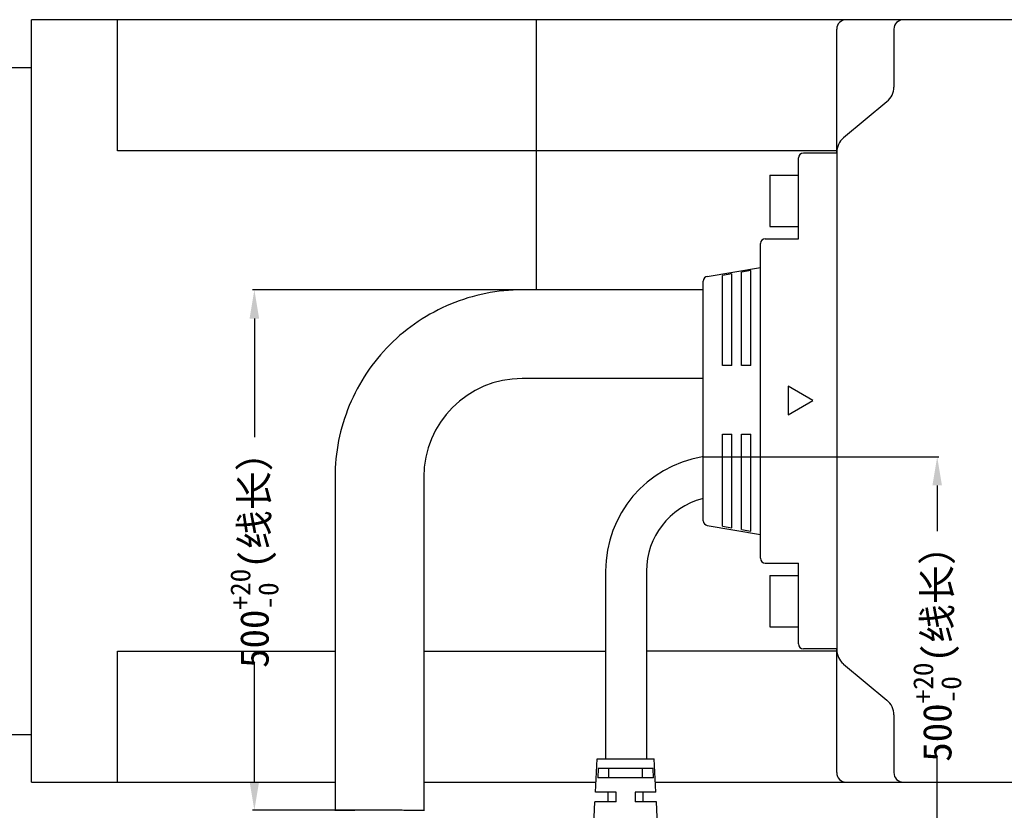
# Model space of a CAD drawing. Header units: millimetres. Extents: x 2650 to 3264, y 1607 to 2049.
# Tile 8 of 25: x 2752 to 2855, y 1684 to 1767. Entities that reach past the tile are written whole.
import ezdxf

# ---------------------------------------------------------------- set-up
doc = ezdxf.new("R2010")
doc.units = ezdxf.units.MM
doc.layers.add('_9568', color=7, linetype='Continuous')
doc.styles.get("Standard").update_dxf_attribs({"font": 'arial.ttf'})
doc.styles.add('style1', font='SimSun.ttf', dxfattribs={"height": 5})
doc.dimstyles.get("Standard").update_dxf_attribs({"dimtxt": 3, "dimasz": 3, "dimexe": 0.18, "dimexo": 0.0625, "dimgap": 0.09, "dimtad": 0, "dimdec": 1, "dimzin": 0, "dimdsep": 46, "dimtxsty": 'Standard', "dimblk2": 'NONE', "dimcen": 0.09, "dimadec": 0, "dimazin": 0, "dimtfac": 1, "dimtdec": 1, "dimtofl": 0, "dimtmove": 0, "dimatfit": 3, "dimfxl": 1, "dimtolj": 1, "dimtzin": 0, "dimarcsym": 0})

# ---------------------------------------------------------------- blocks, each defined once
blk = doc.blocks.new('*D312')
at = {"color": 0, "linetype": 'Continuous', "lineweight": -2}
for p, q in [((2823.65, 1738.5), (2776.41, 1738.5)), ((2776.59, 1735.5), (2776.59, 1723.04)), ((2776.59, 1686.9), (2776.59, 1699.36)), ((2789.65, 1683.9), (2776.41, 1683.9))]:
    blk.add_line(p, q, dxfattribs=at)
at = {"color": 0}
for points in [[(2777.09, 1735.5), (2776.09, 1735.5), (2776.59, 1738.5)], [(2776.09, 1686.9), (2777.09, 1686.9), (2776.59, 1683.9)]]:
    blk.add_solid(points, dxfattribs=at)
at = {"layer": 'Defpoints', "color": 0}
for p in [(2776.59, 1738.5), (2823.71, 1738.5), (2789.71, 1683.9)]:
    blk.add_point(p, dxfattribs=at)
at = {"color": 0, "insert": (2776.59, 1711.2), "char_height": 3, "attachment_point": 5, "rotation": 90, "style": 'style1'}
blk.add_mtext('\\A1;500{\\H0.7x;\\S+20^ -0;}(\\f宋体|b0|i0|c134|p2;线长）', dxfattribs=at)
blk = doc.blocks.new('_None')
blk = doc.blocks.new('*D674')
at = {"color": 0, "linetype": 'Continuous', "lineweight": -2}
for p, q in [((136.21, 73.2), (161, 73.2)), ((160.82, 70.2), (160.82, 65.4)), ((160.82, 32), (160.82, 41.73)), ((133.5, 29), (161, 29))]:
    blk.add_line(p, q, dxfattribs=at)
at = {"color": 0}
for points in [[(161.32, 70.2), (160.32, 70.2), (160.82, 73.2)], [(160.32, 32), (161.32, 32), (160.82, 29)]]:
    blk.add_solid(points, dxfattribs=at)
at = {"layer": 'Defpoints', "color": 0}
for p in [(136.15, 73.2), (133.44, 29), (160.82, 29)]:
    blk.add_point(p, dxfattribs=at)
at = {"color": 0, "insert": (160.82, 53.57), "char_height": 3, "attachment_point": 5, "rotation": 90, "style": 'style1'}
blk.add_mtext('\\A1;500{\\H0.7x;\\S+20^ -0;}(\\f宋体|b0|i0|c134|p2;线长）', dxfattribs=at)

msp = doc.modelspace()

# ---------------------------------------------------------------- linework, layer by layer
at = {"color": 7, "linetype": 'Continuous'}
for p, q in [((2860.51, 1766.85), (2806.21, 1766.85)), ((2806.21, 1738.5), (2806.21, 1766.85)), ((2837.71, 1752.92), (2837.71, 1765.85)), ((2843.71, 1765.85), (2843.71, 1759.79)), ((2842.99, 1758.25), (2838.43, 1754.45)), ((2837.71, 1753.1), (2806.21, 1753.1)), ((2837.71, 1752.85), (2834.21, 1752.85)), ((2837.71, 1752.91), (2837.71, 1700.79)), ((2833.71, 1743.87), (2833.71, 1752.35)), ((2830.71, 1750.55), (2833.71, 1750.55)), ((2830.71, 1750.55), (2830.71, 1745.15)), ((2830.71, 1745.15), (2833.71, 1745.15)), ((2830.21, 1743.87), (2833.71, 1743.87)), ((2829.71, 1710.34), (2829.71, 1743.37)), ((2824.13, 1739.92), (2829.71, 1740.85)), ((2828.71, 1740.53), (2827.71, 1740.35)), ((2827.71, 1730.56), (2827.71, 1740.35)), ((2828.71, 1730.56), (2828.71, 1740.53)), ((2823.71, 1714.28), (2823.71, 1739.43)), ((2826.71, 1740.18), (2825.71, 1740.01)), ((2825.71, 1730.56), (2825.71, 1740.01)), ((2826.71, 1730.56), (2826.71, 1740.18)), ((2823.71, 1738.5), (2804.71, 1738.5)), ((2826.71, 1730.56), (2825.71, 1730.56)), ((2828.71, 1730.56), (2827.71, 1730.56)), ((2823.71, 1729.2), (2804.71, 1729.2)), ((2835.21, 1726.9), (2832.61, 1728.4)), ((2832.61, 1728.4), (2832.61, 1725.4)), ((2832.61, 1725.4), (2835.21, 1726.9)), ((2825.71, 1723.38), (2826.71, 1723.38)), ((2825.71, 1713.71), (2825.71, 1723.38)), ((2826.71, 1713.53), (2826.71, 1723.38)), ((2827.71, 1723.38), (2828.71, 1723.38)), ((2827.71, 1713.36), (2827.71, 1723.38)), ((2828.71, 1713.19), (2828.71, 1723.38)), ((2785.06, 1718.85), (2785.06, 1683.85)), ((2794.36, 1718.85), (2794.36, 1683.85)), ((2824.13, 1713.78), (2829.71, 1712.85)), ((2825.71, 1713.71), (2826.71, 1713.53)), ((2827.71, 1713.36), (2828.71, 1713.19)), ((2830.21, 1709.84), (2833.71, 1709.84)), ((2833.71, 1701.35), (2833.71, 1709.84)), ((2813.45, 1709), (2813.45, 1689.29)), ((2817.75, 1709), (2817.75, 1689.29)), ((2830.71, 1708.55), (2833.71, 1708.55)), ((2830.71, 1708.55), (2830.71, 1703.15)), ((2830.71, 1703.15), (2833.71, 1703.15)), ((2837.71, 1700.6), (2817.75, 1700.6)), ((2837.71, 1700.85), (2834.21, 1700.85)), ((2837.71, 1687.85), (2837.71, 1700.79)), ((2837.71, 1700.79), (2837.71, 1700.42)), ((2838.43, 1699.25), (2842.99, 1695.45)), ((2843.71, 1693.91), (2843.71, 1687.85)), ((2812.39, 1685.79), (2812.57, 1689.29)), ((2812.57, 1689.29), (2818.57, 1689.29)), ((2818.74, 1685.79), (2818.57, 1689.29)), ((2812.69, 1688.29), (2812.64, 1687.29)), ((2818.45, 1688.29), (2812.69, 1688.29)), ((2813.79, 1687.29), (2813.79, 1688.29)), ((2817.34, 1687.29), (2817.34, 1688.29)), ((2818.5, 1687.29), (2818.45, 1688.29)), ((2806.21, 1686.85), (2812.45, 1686.85)), ((2818.5, 1687.29), (2812.64, 1687.29)), ((2818.69, 1686.85), (2860.51, 1686.85)), ((2814.57, 1685.79), (2812.39, 1685.79)), ((2813.74, 1684.79), (2813.74, 1685.79)), ((2814.57, 1684.79), (2814.57, 1685.79)), ((2818.74, 1685.79), (2816.57, 1685.79)), ((2816.57, 1685.79), (2816.57, 1684.79)), ((2817.39, 1684.79), (2817.39, 1685.79)), ((2812.16, 1681.04), (2812.34, 1684.79)), ((2814.57, 1684.79), (2812.34, 1684.79)), ((2818.79, 1684.79), (2816.57, 1684.79)), ((2818.98, 1681.04), (2818.79, 1684.79))]:
    msp.add_line(p, q, dxfattribs=at)
for centre, radius, start, end in [((2838.71, 1765.85), 1, 90, 180), ((2844.71, 1765.85), 1, 90, 180), ((2841.71, 1759.79), 2, 309.8056, 360), ((2839.71, 1752.91), 2, 129.8056, 180), ((2834.21, 1752.35), 0.5, 90, 180), ((2830.21, 1743.37), 0.5, 90, 180), ((2824.21, 1739.43), 0.5, 99.4623, 180), ((2804.71, 1718.85), 10.35, 89.9998, 179.9991), ((2825.6, 1709), 12.15, 99.4745, 180), ((2825.6, 1709), 7.85, 104.7604, 180), ((2824.21, 1714.28), 0.5, 180, 260.5377), ((2830.21, 1710.34), 0.5, 180, 270), ((2834.21, 1701.35), 0.5, 180, 270), ((2839.71, 1700.79), 2, 180, 230.1944), ((2841.71, 1693.91), 2, 0, 50.1944), ((2838.71, 1687.85), 1, 180, 270), ((2844.71, 1687.85), 1, 180, 270)]:
    msp.add_arc(centre, radius, start, end, dxfattribs=at)
for points, knots in [([(2804.71, 1738.5), (2803.42, 1738.5), (2800.85, 1738.25), (2797.14, 1737.12), (2793.72, 1735.3), (2790.72, 1732.84), (2788.27, 1729.84), (2786.44, 1726.42), (2785.31, 1722.71), (2785.06, 1720.14), (2785.06, 1718.85)], [0, 0, 0, 0, 0.125005, 0.25, 0.375001, 0.500001, 0.625001, 0.750002, 0.874996, 1, 1, 1, 1]), ([(2794.36, 1683.88), (2794.36, 1683.88), (2794.36, 1683.88), (2794.35, 1683.88), (2794.35, 1683.88), (2794.33, 1683.88), (2794.3, 1683.88), (2794.27, 1683.88), (2794.22, 1683.88), (2794.16, 1683.88), (2794.08, 1683.88), (2793.97, 1683.89), (2793.8, 1683.89), (2793.56, 1683.89), (2793.29, 1683.89), (2792.99, 1683.89), (2792.65, 1683.89), (2792.15, 1683.9), (2791.47, 1683.9), (2790.6, 1683.9), (2789.71, 1683.9), (2788.81, 1683.9), (2787.95, 1683.9), (2787.27, 1683.9), (2786.77, 1683.89), (2786.43, 1683.89), (2786.13, 1683.89), (2785.86, 1683.89), (2785.62, 1683.89), (2785.45, 1683.89), (2785.33, 1683.88), (2785.26, 1683.88), (2785.2, 1683.88), (2785.15, 1683.88), (2785.11, 1683.88), (2785.09, 1683.88), (2785.07, 1683.88), (2785.07, 1683.88), (2785.06, 1683.88), (2785.06, 1683.88), (2785.06, 1683.88)], [0, 0, 0, 0, 0.000164, 0.000621, 0.001377, 0.002432, 0.005438, 0.009633, 0.015011, 0.021559, 0.029259, 0.03809, 0.059068, 0.084294, 0.11352, 0.146473, 0.182825, 0.222235, 0.308672, 0.402462, 0.5, 0.597538, 0.691328, 0.777765, 0.817175, 0.853527, 0.88648, 0.915706, 0.940932, 0.96191, 0.970741, 0.978441, 0.984989, 0.990367, 0.994562, 0.997568, 0.998623, 0.999379, 0.999836, 1, 1, 1, 1])]:
    msp.add_open_spline(points, degree=3, knots=knots, dxfattribs=at)
at = {"layer": '_9568', "color": 7, "linetype": 'Continuous'}
for p, q in [((2753.21, 1686.85), (2753.21, 1766.85)), ((2806.21, 1766.85), (2753.21, 1766.85)), ((2762.21, 1753.1), (2762.21, 1766.85)), ((2806.21, 1738.5), (2806.21, 1766.85)), ((2750.71, 1761.85), (2753.21, 1761.85)), ((2806.21, 1753.1), (2762.21, 1753.1)), ((2762.21, 1700.6), (2785.06, 1700.6)), ((2762.21, 1686.85), (2762.21, 1700.6)), ((2794.36, 1700.6), (2813.45, 1700.6)), ((2750.71, 1691.85), (2753.21, 1691.85)), ((2753.21, 1686.85), (2785.06, 1686.85)), ((2794.36, 1686.85), (2804.36, 1686.85)), ((2804.36, 1686.85), (2806.21, 1686.85))]:
    msp.add_line(p, q, dxfattribs=at)

# ---------------------------------------------------------------- dimensions: what is measured, and where the dimension line sits
at = {"color": 3, "linetype": 'Continuous'}
dim = msp.add_linear_dim(base=(2776.59, 1738.5), p1=(2789.71, 1683.9), p2=(2823.71, 1738.5), angle=90, text='500{\\H0.7x;\\S+20^ -0;}(\\f宋体|b0|i0|c134|p2;线长）', dimstyle='Standard', override={"dimtxsty": 'Standard'}, dxfattribs=at)
dim.commit()
dim.dimension.update_dxf_attribs({"geometry": '*D312', "text_midpoint": (2776.59, 1711.2), "dimtype": 160})
dim = msp.add_linear_dim(base=(2848.26, 1676.79), p1=(2823.58, 1720.98), p2=(2820.88, 1676.79), angle=90, text='500{\\H0.7x;\\S+20^ -0;}(\\f宋体|b0|i0|c134|p2;线长）', dimstyle='Standard', override={"dimtxsty": 'Standard', "dimblk2": 'None'}, dxfattribs=at)
dim.commit()
dim.dimension.update_dxf_attribs({"geometry": '*D674', "text_midpoint": (2848.26, 1701.35), "dimtype": 160, "insert": (2687.44, 1647.79)})

doc.saveas('drawing.dxf')
